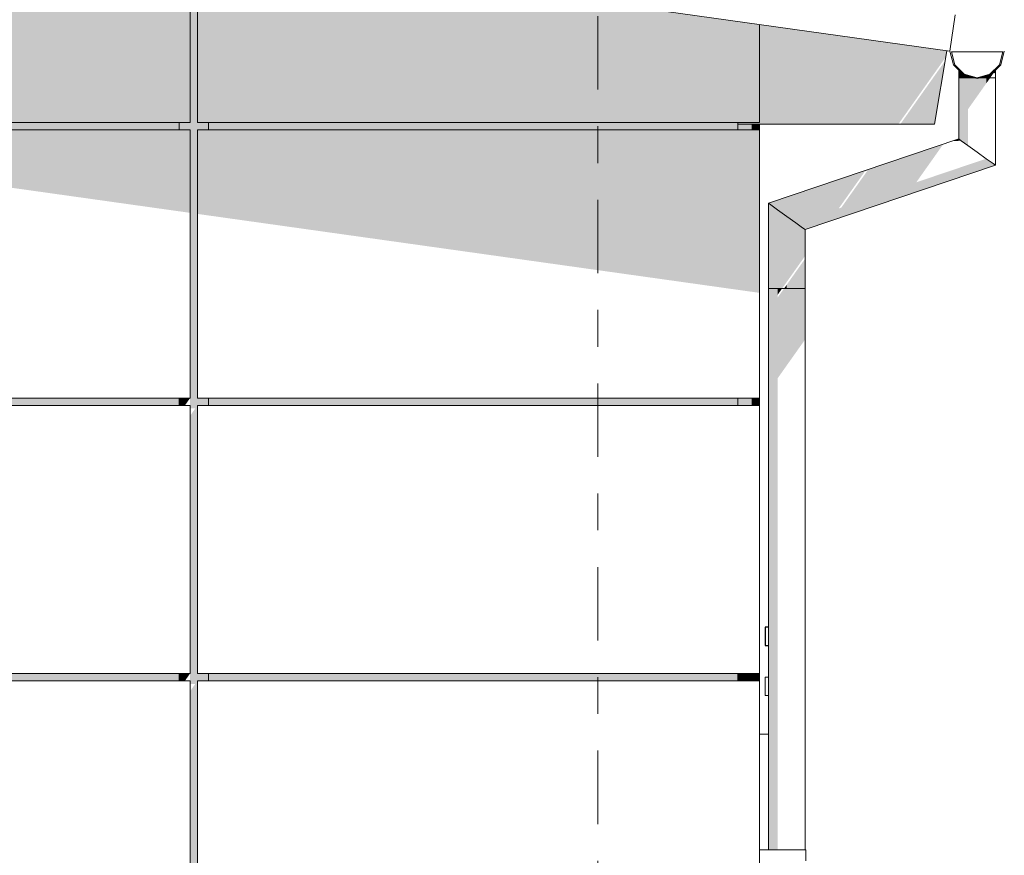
# Model space of a CAD drawing. Header units: metres. Extents: x -52 to 321, y -8 to 26.
# Tile 105 of 256: x -30.16 to -27.48, y 3.72 to 5.99. Entities that reach past the tile are written whole.
import ezdxf
from ezdxf.enums import TextEntityAlignment as Align

# ---------------------------------------------------------------- set-up
doc = ezdxf.new("R2010")
doc.units = ezdxf.units.M
doc.header["$MEASUREMENT"] = 0
doc.linetypes.add('Raster', pattern=[0.4, 0.2, -0.1, 0, -0.1])
for name, color, linetype in [('10 Fassade', 7, 'Continuous'), ('10 Wand außen', 7, 'Continuous'), ('20 Träger', 7, 'Continuous'), ('30 Dachaufbau', 7, 'Continuous'), ('30 Dachentwässerung', 7, 'Continuous'), ('40 Absturzsicherung', 7, 'Continuous'), ('50 Sanitäreinrichtung', 7, 'Continuous'), ('90 Achsraster', 7, 'Continuous'), ('94 Genehmigungsplanung Bemaßung', 7, 'Continuous')]:
    doc.layers.add(name, color=color, linetype=linetype)
doc.styles.add('ERSTELLTER_STIL_1', font='arial.ttf')
doc.styles.add('ERSTELLTER_STIL_2', font='arial.ttf')
doc.dimstyles.new('ERSTELLTER_STIL__1', dxfattribs={"dimtxt": 0.25, "dimasz": 0.19, "dimexe": 0.18, "dimexo": 0.1, "dimgap": 0, "dimtad": 1, "dimtih": 1, "dimtoh": 1, "dimzin": 0, "dimdsep": 46, "dimtxsty": 'ERSTELLTER_STIL_2', "dimblk": 'ARROWHEAD_6', "dimblk1": 'ARROWHEAD_6', "dimblk2": 'ARROWHEAD_6', "dimcen": 0.09, "dimclrd": 7, "dimclre": 7, "dimclrt": 7, "dimazin": 0, "dimtfac": 1, "dimtdec": 4, "dimtmove": 0, "dimatfit": 3, "dimfxl": 1, "dimtolj": 1, "dimtzin": 0, "dimarcsym": 0})

# ---------------------------------------------------------------- blocks, each defined once
blk = doc.blocks.new('Standard-Rastermarker[3]_1', base_point=(-28.5897, 10))
at = {"layer": '90 Achsraster', "color": 14, "linetype": 'Raster', "lineweight": 18, "true_color": 0xa80000}
blk.add_line((-28.5897, 9), (-28.5897, -1), dxfattribs=at)
at = {"layer": '90 Achsraster', "color": 14, "lineweight": 18, "true_color": 0xa80000, "style": 'ERSTELLTER_STIL_1'}
for tag, p in [('AC_MarkerText_1_0', (-28.5897, 10.5)), ('AC_MarkerText_1_1', (-28.5897, -2.2))]:
    blk.add_attdef(tag, text='', height=0.3, rotation=360, dxfattribs=at).set_placement(p, align=Align.TOP_CENTER)
blk = doc.blocks.new('*D18', base_point=(-33357.279, 0))
at = {"layer": '94 Genehmigungsplanung Bemaßung', "color": 7, "linetype": 'Continuous', "lineweight": 13}
for p, q in [((-43.9997, 9.5481), (-43.9997, 9.9231)), ((-28.1801, 9.5481), (-28.1801, 9.9231)), ((-43.8997, 9.8356), (-44.0997, 9.6356)), ((-28.2801, 9.6356), (-28.0801, 9.8356)), ((-43.9997, 9.7356), (-28.1801, 9.7356)), ((-28.1801, 9.7356), (-28.0301, 9.7356))]:
    blk.add_line(p, q, dxfattribs=at)
at = {"layer": '94 Genehmigungsplanung Bemaßung', "color": 7, "lineweight": 13, "insert": (-36.5189, 9.7856), "char_height": 0.25, "attachment_point": 7, "style": 'ERSTELLTER_STIL_2'}
blk.add_mtext('\\A1;{\\pql;\\fArial|b0|i0|c0|p0;\\W1.000000;15,82}', dxfattribs=at)
blk = doc.blocks.new('ARROWHEAD_6')
at = {"color": 0, "linetype": 'Continuous', "lineweight": 0}
for p, q in [((-0.5, -0.5), (0.5, 0.5)), ((0, 0), (-1, 0))]:
    blk.add_line(p, q, dxfattribs=at)
blk = doc.blocks.new('*D23', base_point=(-33357.279, 0))
at = {"layer": '94 Genehmigungsplanung Bemaßung', "color": 7, "linetype": 'Continuous', "lineweight": 13}
for p, q in [((-28.5897, 8.9588), (-28.5897, 9.3338)), ((-28.1797, 8.9588), (-28.1797, 9.3338)), ((-28.4897, 9.2463), (-28.6897, 9.0463)), ((-28.2797, 9.0463), (-28.0797, 9.2463)), ((-28.5897, 9.1463), (-28.1797, 9.1463)), ((-28.1797, 9.1463), (-28.0297, 9.1463))]:
    blk.add_line(p, q, dxfattribs=at)

msp = doc.modelspace()

# ---------------------------------------------------------------- hatches: boundary and pattern name
at = {"layer": '10 Fassade', "linetype": 'Continuous', "lineweight": 0, "true_color": 0x000000}
for points in [[(-31.4423, 6.44), (-32.2297, 6.44), (-32.2297, 5.8199), (-31.4475, 5.71), (-29.6997, 5.71), (-29.6997, 6.1951)], [(-29.7297, 5.69), (-29.6997, 5.69), (-29.6997, 4.96), (-29.6997, 4.94), (-29.6997, 4.9317), (-29.6855, 4.9317), (-29.6997, 4.9117), (-29.6997, 4.21), (-29.6997, 4.19), (-29.6997, 4.1817), (-29.6855, 4.1817), (-29.6997, 4.1617), (-29.6997, 3.46), (-29.6997, 3.44), (-29.6997, 3.4317), (-29.6855, 3.4317), (-29.6997, 3.4117), (-29.6997, 2.71), (-29.6997, 2.69), (-29.6997, 2.6817), (-29.6855, 2.6817), (-29.6997, 2.6617), (-29.6997, 2), (-29.6797, 2), (-29.6797, 2.69), (-29.6497, 2.69), (-29.6497, 2.71), (-29.6797, 2.71), (-29.6797, 3.44), (-29.6497, 3.44), (-29.6497, 3.46), (-29.6797, 3.46), (-29.6797, 4.19), (-29.6497, 4.19), (-29.6497, 4.21), (-29.6797, 4.21), (-29.6797, 4.94), (-29.6497, 4.94), (-29.6497, 4.96), (-29.6797, 4.96), (-29.6797, 5.69), (-29.6497, 5.69), (-29.6497, 5.71), (-29.6797, 5.71), (-29.6797, 6.1923), (-29.6997, 6.1951), (-29.6997, 5.71), (-29.7297, 5.71)], [(-29.6797, 5.71), (-28.1497, 5.71), (-28.1497, 5.9773), (-29.6797, 6.1923)], [(-29.7297, 5.71), (-32.1997, 5.71), (-32.1997, 5.69), (-29.7297, 5.69)], [(-28.2092, 5.71), (-29.6497, 5.71), (-29.6497, 5.69), (-28.2092, 5.69)], [(-31.3052, 5.69), (-29.6997, 5.4644), (-29.6997, 5.69)], [(-29.6797, 5.69), (-29.6797, 5.4615), (-28.1497, 5.2465), (-28.1497, 5.69)], [(-28.1697, 5.7056), (-28.2092, 5.7056), (-28.2092, 5.69), (-28.1697, 5.69)], [(-32.1997, 4.96), (-32.1997, 4.94), (-29.7297, 4.94), (-29.7297, 4.96)], [(-29.6997, 4.96), (-29.7297, 4.96), (-29.7297, 4.94), (-29.7138, 4.94)], [(-29.6497, 4.94), (-28.2092, 4.94), (-28.2092, 4.96), (-29.6497, 4.96)], [(-28.2092, 4.94), (-28.1697, 4.94), (-28.1697, 4.96), (-28.2092, 4.96)], [(-32.1997, 4.21), (-32.1997, 4.19), (-29.7297, 4.19), (-29.7297, 4.21)], [(-29.6997, 4.21), (-29.7297, 4.21), (-29.7297, 4.19), (-29.7138, 4.19)], [(-28.2092, 4.21), (-29.6497, 4.21), (-29.6497, 4.19), (-28.2092, 4.19)]]:
    msp.add_hatch(color=18, dxfattribs=at).paths.add_polyline_path(points)
at = {"layer": '20 Träger', "linetype": 'Continuous', "lineweight": 0, "true_color": 0x000000}
for points in [[(-28.2092, 5.7056), (-27.7721, 5.7056), (-27.6425, 5.8889), (-27.6397, 5.9056), (-28.1497, 5.9773), (-28.1497, 5.71), (-28.2092, 5.71)], [(-27.7667, 5.7056), (-27.6737, 5.7056), (-27.6442, 5.8788)]]:
    msp.add_hatch(color=18, dxfattribs=at).paths.add_polyline_path(points)
at = {"layer": '30 Dachentwässerung', "linetype": 'Continuous', "lineweight": 0, "true_color": 0x000000}
for points in [[(-27.6075, 5.8568), (-27.6075, 5.8324), (-27.6008, 5.8324), (-27.6008, 5.8501)], [(-27.5825, 5.8391), (-27.5925, 5.8418), (-27.6008, 5.8501), (-27.6008, 5.8324), (-27.5825, 5.8324)], [(-27.5225, 5.8418), (-27.5325, 5.8391), (-27.5325, 5.8324), (-27.5216, 5.8324), (-27.5142, 5.8429), (-27.5142, 5.8501)], [(-27.5142, 5.8429), (-27.5123, 5.8456), (-27.5098, 5.8442), (-27.5075, 5.8475), (-27.5075, 5.8568), (-27.5142, 5.8501)], [(-27.6075, 5.8324), (-27.6075, 5.6657), (-27.6008, 5.6609), (-27.6008, 5.8324)], [(-27.5825, 5.8324), (-27.6008, 5.8324), (-27.6008, 5.6609), (-27.5825, 5.6478)], [(-27.5825, 5.8391), (-27.5825, 5.8324), (-27.5575, 5.8324)], [(-27.5825, 5.8324), (-27.5825, 5.7463), (-27.5575, 5.7817), (-27.5575, 5.8324)], [(-27.5325, 5.8391), (-27.5575, 5.8324), (-27.5325, 5.8324)], [(-27.5325, 5.8324), (-27.5575, 5.8324), (-27.5575, 5.7817), (-27.5325, 5.8171)], [(-27.5325, 5.8324), (-27.5325, 5.8171), (-27.5216, 5.8324)], [(-27.6075, 5.6657), (-27.6258, 5.6596), (-27.6008, 5.6609)], [(-28.119, 5.4859), (-27.8673, 5.5709), (-27.8631, 5.5769), (-27.8564, 5.5788), (-27.8602, 5.5733), (-27.6561, 5.6423), (-27.6495, 5.6515), (-28.1257, 5.4907)], [(-27.8782, 5.5479), (-27.674, 5.6169), (-27.6561, 5.6423), (-27.8602, 5.5733)], [(-27.5142, 5.5988), (-27.5325, 5.6119), (-28.0507, 5.4369), (-28.0324, 5.4237)], [(-27.9027, 5.5133), (-27.6986, 5.5822), (-27.674, 5.6169), (-27.8782, 5.5479)], [(-27.5142, 5.5988), (-28.0324, 5.4237), (-28.0257, 5.4189), (-27.5075, 5.594)], [(-27.9272, 5.4786), (-27.7231, 5.5475), (-27.6986, 5.5822), (-27.9027, 5.5133)], [(-28.119, 5.4859), (-28.1007, 5.4728), (-27.8853, 5.5455), (-27.8673, 5.5709)], [(-28.1007, 5.4728), (-28.0757, 5.4548), (-27.9098, 5.5109), (-27.8853, 5.5455)], [(-28.0757, 5.4548), (-28.0507, 5.4369), (-27.9343, 5.4762), (-27.9098, 5.5109)], [(-28.1257, 5.4907), (-28.1257, 5.2585), (-28.119, 5.2585), (-28.119, 5.4859)], [(-28.1007, 5.4728), (-28.119, 5.4859), (-28.119, 5.2585), (-28.1007, 5.2585)], [(-28.1007, 5.4728), (-28.1007, 5.2585), (-28.0883, 5.2585), (-28.0757, 5.2763), (-28.0757, 5.4548)], [(-28.0507, 5.4369), (-28.0757, 5.4548), (-28.0757, 5.2763), (-28.0507, 5.3116)], [(-28.0324, 5.4237), (-28.0507, 5.4369), (-28.0507, 5.3116), (-28.0324, 5.3375)], [(-28.0257, 5.4189), (-28.0324, 5.4237), (-28.0324, 5.3375), (-28.0257, 5.347)], [(-28.0324, 5.2585), (-28.0257, 5.2585), (-28.0257, 5.3393), (-28.0324, 5.3299)], [(-28.0507, 5.2585), (-28.0324, 5.2585), (-28.0324, 5.3299), (-28.0507, 5.304)], [(-28.0757, 5.2585), (-28.0507, 5.2585), (-28.0507, 5.304), (-28.0757, 5.2686)], [(-28.1257, 3.73), (-28.119, 3.73), (-28.119, 5.2585), (-28.1257, 5.2585)], [(-28.119, 3.73), (-28.1007, 3.73), (-28.1007, 5.2585), (-28.119, 5.2585)], [(-28.1007, 5.2585), (-28.1007, 5.2409), (-28.0883, 5.2585)], [(-28.1007, 5.0135), (-28.0757, 5.0489), (-28.0757, 5.2585), (-28.0828, 5.2585), (-28.1007, 5.2333)], [(-28.0757, 5.2686), (-28.0828, 5.2585), (-28.0757, 5.2585)], [(-28.0507, 5.2585), (-28.0757, 5.2585), (-28.0757, 5.0489), (-28.0507, 5.0842)], [(-28.0507, 5.0842), (-28.0324, 5.1101), (-28.0324, 5.2585), (-28.0507, 5.2585)], [(-28.0324, 5.2585), (-28.0324, 5.1101), (-28.0257, 5.1196), (-28.0257, 5.2585)]]:
    msp.add_hatch(color=18, dxfattribs=at).paths.add_polyline_path(points)
at = {"layer": '50 Sanitäreinrichtung', "linetype": 'Continuous', "lineweight": 0, "true_color": 0x000000}
for points in [[(-28.1497, 5.7056), (-28.1697, 5.7056), (-28.1697, 5.69), (-28.1497, 5.69)], [(-28.1697, 4.96), (-28.1697, 4.94), (-28.1497, 4.94), (-28.1497, 4.96)], [(-28.2047, 4.21), (-28.2092, 4.21), (-28.2092, 4.19), (-28.2047, 4.19)], [(-28.1747, 4.21), (-28.2047, 4.21), (-28.2047, 4.19), (-28.1747, 4.19)], [(-28.1697, 4.21), (-28.1747, 4.21), (-28.1747, 4.19), (-28.1697, 4.19)], [(-28.1697, 4.19), (-28.1497, 4.19), (-28.1497, 4.21), (-28.1697, 4.21)]]:
    msp.add_hatch(color=18, dxfattribs=at).paths.add_polyline_path(points)

# ---------------------------------------------------------------- linework, layer by layer
at = {"layer": '10 Fassade', "color": 7, "linetype": 'Continuous', "lineweight": 13}
for p, q in [((-29.6997, 5.71), (-29.6997, 6.1951)), ((-29.6797, 5.71), (-29.6797, 6.1923)), ((-28.1497, 5.9773), (-28.1497, 5.71)), ((-29.6997, 5.71), (-32.2297, 5.71)), ((-29.7297, 5.69), (-29.7297, 5.71)), ((-28.1497, 5.71), (-29.6797, 5.71)), ((-29.6497, 5.71), (-29.6497, 5.69)), ((-28.2092, 5.71), (-28.2092, 5.69)), ((-29.6997, 5.69), (-32.2297, 5.69)), ((-29.6997, 4.96), (-29.6997, 5.69)), ((-28.1497, 5.69), (-29.6797, 5.69)), ((-29.6797, 4.96), (-29.6797, 5.69)), ((-28.1697, 5.69), (-28.1697, 5.7056)), ((-28.1497, 5.69), (-28.1497, 4.96)), ((-29.6997, 4.96), (-32.2297, 4.96)), ((-29.7297, 4.94), (-29.7297, 4.96)), ((-28.1497, 4.96), (-29.6797, 4.96)), ((-29.6497, 4.96), (-29.6497, 4.94)), ((-28.2092, 4.96), (-28.2092, 4.94)), ((-28.1697, 4.94), (-28.1697, 4.96)), ((-29.6997, 4.94), (-32.2297, 4.94)), ((-29.6997, 4.21), (-29.6997, 4.94)), ((-28.1497, 4.94), (-29.6797, 4.94)), ((-29.6797, 4.21), (-29.6797, 4.94)), ((-28.1497, 4.94), (-28.1497, 4.21)), ((-29.6997, 4.21), (-32.2297, 4.21)), ((-29.7297, 4.19), (-29.7297, 4.21)), ((-28.1497, 4.21), (-29.6797, 4.21)), ((-29.6497, 4.21), (-29.6497, 4.19)), ((-28.2092, 4.21), (-28.2092, 4.19)), ((-29.6997, 4.19), (-32.2297, 4.19)), ((-29.6997, 3.46), (-29.6997, 4.19)), ((-28.1497, 4.19), (-29.6797, 4.19)), ((-29.6797, 3.46), (-29.6797, 4.19)), ((-28.1497, 4.19), (-28.1497, 3.46))]:
    msp.add_line(p, q, dxfattribs=at)
at = {"layer": '10 Wand außen', "color": 7, "linetype": 'Continuous', "lineweight": 13}
msp.add_line((-28.1497, 4.045), (-28.1257, 4.045), dxfattribs=at)
at = {"layer": '20 Träger', "color": 7, "linetype": 'Continuous', "lineweight": 18}
for p, q in [((-27.6737, 5.7056), (-27.6397, 5.9056)), ((-28.2092, 5.7056), (-27.6737, 5.7056))]:
    msp.add_line(p, q, dxfattribs=at)
at = {"layer": '30 Dachaufbau', "color": 7, "linetype": 'Continuous', "lineweight": 13}
for q in [(-36.0897, 7.0931), (-27.6176, 6.0035)]:
    msp.add_line((-27.6315, 5.9044), q, dxfattribs=at)
at = {"layer": '30 Dachentwässerung', "color": 7, "linetype": 'Continuous', "lineweight": 13}
for p, q in [((-27.6315, 5.9044), (-27.6216, 5.8674)), ((-27.6181, 5.8674), (-27.6275, 5.9024)), ((-27.6275, 5.9024), (-27.5575, 5.9024)), ((-27.5575, 5.9024), (-27.4875, 5.9024)), ((-27.4875, 5.9024), (-27.4969, 5.8674)), ((-27.4934, 5.8674), (-27.4835, 5.9044)), ((-27.6216, 5.8674), (-27.5945, 5.8403)), ((-27.5925, 5.8418), (-27.6181, 5.8674)), ((-27.6075, 5.8568), (-27.6075, 5.8324)), ((-27.4969, 5.8674), (-27.5225, 5.8418)), ((-27.5205, 5.8403), (-27.4934, 5.8674)), ((-27.5075, 5.8568), (-27.5075, 5.8324)), ((-27.6008, 5.8324), (-27.6075, 5.8324)), ((-27.6075, 5.8324), (-27.6075, 5.6657)), ((-27.5825, 5.8324), (-27.6008, 5.8324)), ((-27.5945, 5.8403), (-27.5575, 5.8304)), ((-27.5575, 5.8324), (-27.5925, 5.8418)), ((-27.5575, 5.8324), (-27.5825, 5.8324)), ((-27.5225, 5.8418), (-27.5575, 5.8324)), ((-27.5575, 5.8304), (-27.5205, 5.8403)), ((-27.5325, 5.8324), (-27.5575, 5.8324)), ((-27.5142, 5.8324), (-27.5325, 5.8324)), ((-27.5075, 5.8324), (-27.5142, 5.8324)), ((-27.5075, 5.8324), (-27.5075, 5.594)), ((-27.6075, 5.6657), (-28.1257, 5.4907)), ((-27.6008, 5.6609), (-27.6075, 5.6657)), ((-27.5825, 5.6478), (-27.6008, 5.6609)), ((-27.5575, 5.6299), (-27.5825, 5.6478)), ((-27.5325, 5.6119), (-27.5575, 5.6299)), ((-27.5142, 5.5988), (-27.5325, 5.6119)), ((-27.5075, 5.594), (-28.0257, 5.4189)), ((-27.5075, 5.594), (-27.5142, 5.5988)), ((-28.119, 5.4859), (-28.1257, 5.4907)), ((-28.1257, 5.4907), (-28.1257, 5.2585)), ((-28.1007, 5.4728), (-28.119, 5.4859)), ((-28.0757, 5.4548), (-28.1007, 5.4728)), ((-28.0507, 5.4369), (-28.0757, 5.4548)), ((-28.0324, 5.4237), (-28.0507, 5.4369)), ((-28.0257, 5.4189), (-28.0324, 5.4237)), ((-28.0257, 5.4189), (-28.0257, 5.2585)), ((-28.1257, 5.2585), (-28.119, 5.2585)), ((-28.1257, 5.2585), (-28.1257, 3.73)), ((-28.119, 5.2585), (-28.1007, 5.2585)), ((-28.1007, 5.2585), (-28.0757, 5.2585)), ((-28.0757, 5.2585), (-28.0507, 5.2585)), ((-28.0507, 5.2585), (-28.0324, 5.2585)), ((-28.0324, 5.2585), (-28.0257, 5.2585)), ((-28.0257, 5.2585), (-28.0257, 3.73)), ((-28.0756, 3.73), (-28.1497, 3.73)), ((-28.0496, 3.73), (-28.0756, 3.73)), ((-28.0305, 3.73), (-28.0496, 3.73)), ((-28.0236, 3.73), (-28.0305, 3.73)), ((-28.0236, 3.7), (-28.0236, 3.73))]:
    msp.add_line(p, q, dxfattribs=at)
at = {"layer": '40 Absturzsicherung', "color": 250, "linetype": 'Continuous', "lineweight": 25, "true_color": 0x191919}
for p, q in [((-28.1344, 4.3365), (-28.1344, 4.2865)), ((-28.1257, 4.3365), (-28.1344, 4.3365)), ((-28.1344, 4.2865), (-28.1257, 4.2865))]:
    msp.add_line(p, q, dxfattribs=at)
at = {"layer": '40 Absturzsicherung', "color": 7, "linetype": 'Continuous', "lineweight": 13}
for p, q in [((-28.1344, 4.1998), (-28.1344, 4.1498)), ((-28.1257, 4.1998), (-28.1344, 4.1998)), ((-28.1344, 4.1498), (-28.1257, 4.1498))]:
    msp.add_line(p, q, dxfattribs=at)
at = {"layer": '50 Sanitäreinrichtung', "color": 251, "linetype": 'Continuous', "lineweight": 18, "true_color": 0x5f5f5f}
for p, q in [((-28.1497, 5.69), (-28.1497, 5.7056)), ((-28.1497, 4.94), (-28.1497, 4.96)), ((-28.2047, 4.19), (-28.2047, 4.21)), ((-28.1747, 4.21), (-28.1747, 4.19)), ((-28.1697, 4.19), (-28.1697, 4.21)), ((-28.1497, 4.19), (-28.1497, 4.21))]:
    msp.add_line(p, q, dxfattribs=at)

# ---------------------------------------------------------------- block references
at = {"layer": '90 Achsraster', "color": 7, "linetype": 'Continuous', "lineweight": 18}
msp.add_blockref('Standard-Rastermarker[3]_1', (-28.5897, 10), dxfattribs=at)

# ---------------------------------------------------------------- dimensions: what is measured, and where the dimension line sits
at = {"layer": '94 Genehmigungsplanung Bemaßung', "color": 7, "linetype": 'Continuous', "lineweight": 13}
for base, p1, p2, picture, middle in [((-28.1797, 9.1463), (-28.5897, 10.35), (-28.1797, 1.21), '*D23', (-28.8808, 9.3213)), ((-28.1801, 9.7356), (-43.9997, 1.2), (-28.1801, 1.2), '*D18', (-36.1001, 9.9106))]:
    dim = msp.add_linear_dim(base=base, p1=p1, p2=p2, dimstyle='ERSTELLTER_STIL__1', dxfattribs=at)
    dim.commit()
    dim.dimension.update_dxf_attribs({"geometry": picture, "text_midpoint": middle, "dimtype": 160})

doc.saveas('drawing.dxf')
